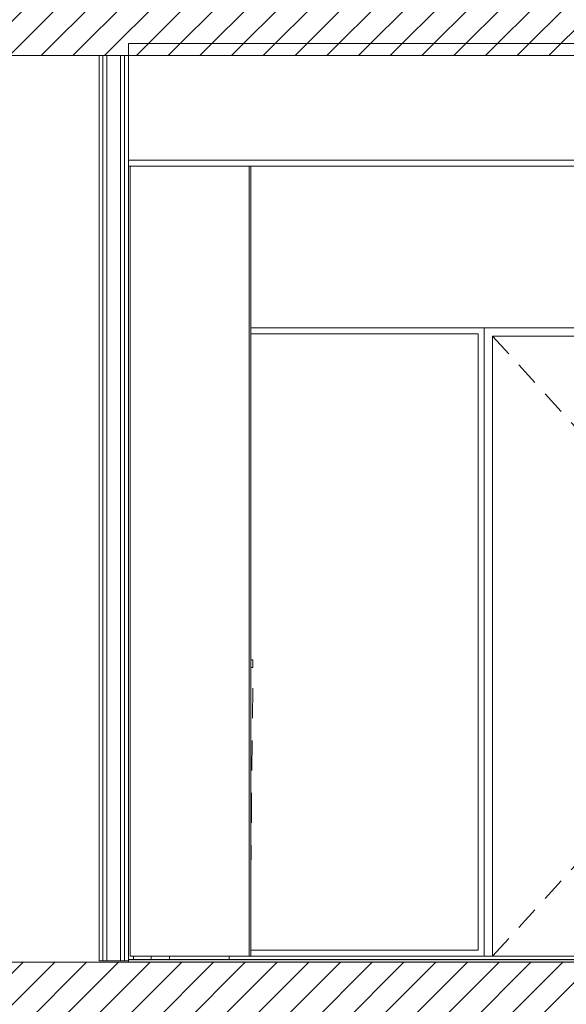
# Model space of a CAD drawing. Header units: millimetres. Extents: x 17009 to 157603, y -19950 to 21829.
# Tile 132 of 208: x 61877 to 63704, y 229 to 3520. Entities that reach past the tile are written whole.
import ezdxf

# ---------------------------------------------------------------- set-up
doc = ezdxf.new("R2010")
doc.units = ezdxf.units.MM
doc.header["$MEASUREMENT"] = 0
doc.linetypes.add('! STR Pointille', pattern=[175, 100, -75])
for name, color, linetype in [('01-STR_Dalles.ARCHI', 7, 'Continuous'), ('01-STR_Poutres_Poteaux.ARCHI', 7, 'Continuous'), ('02-CCO_Montants cloisons démontables.ARCHI', 7, 'Continuous'), ('04-SOE_Cloisons .ARCHI', 7, 'Continuous'), ('04-SOE_Faux Plafond.ARCHI', 7, 'Continuous'), ('04-SOE_Revetement de sol.ARCHI', 7, 'Continuous'), ('05-INF _ COTATIONS.ARCHI', 7, 'Continuous'), ('06-REP _ EQUIP MOBI _ Fluides.ARCHI', 7, 'Continuous'), ('06-REP _ EQUIP MOBI _ hors marché.ARCHI', 7, 'Continuous'), ('Portes Archicad', 7, 'Continuous')]:
    doc.layers.add(name, color=color, linetype=linetype)
doc.styles.add('STYLE_GENERE_1', font='arial.ttf')
doc.dimstyles.new('STYLE_GENERE__1', dxfattribs={"dimtxt": 150, "dimasz": 114, "dimexe": 0.18, "dimexo": 400, "dimgap": 0, "dimtad": 1, "dimlfac": 0.001, "dimzin": 0, "dimdsep": 46, "dimtxsty": 'STYLE_GENERE_1', "dimblk": 'ARROWHEAD_2', "dimblk1": 'ARROWHEAD_2', "dimblk2": 'ARROWHEAD_2', "dimcen": 0.09, "dimclrd": 8, "dimclre": 8, "dimclrt": 8, "dimazin": 0, "dimtfac": 1, "dimtdec": 4, "dimtmove": 0, "dimatfit": 3, "dimfxl": 0, "dimtolj": 1, "dimtzin": 0, "dimarcsym": 0})
pattern_1 = [(45, (0, 0), (-53.03301, 53.03301), [])]

# ---------------------------------------------------------------- blocks, each defined once
blk = doc.blocks.new('Élément de coupe_14_1')
at = {"layer": '01-STR_Dalles.ARCHI', "linetype": 'Continuous', "lineweight": 0, "true_color": 0x000000}
h = blk.add_hatch(dxfattribs=at)
h.set_pattern_fill('Hachure_simple_0001', color=18, style=0, pattern_type=2)
h.set_pattern_definition(pattern_1)
h.paths.add_polyline_path([(30432.5, 3400), (75678.5, 3400), (75678.5, 3440), (77105.1, 3440), (77105.1, 3400), (77255.2, 3400), (77255.2, 3600), (30432.5, 3600)])
at = {"layer": '01-STR_Dalles.ARCHI', "color": 7, "linetype": 'Continuous', "lineweight": 5}
for p, q in [((62142, 3400), (61840, 3400)), ((69577.9, 3400), (62240, 3400))]:
    blk.add_line(p, q, dxfattribs=at)
at = {"layer": '01-STR_Dalles.ARCHI', "color": 7, "linetype": 'Continuous', "lineweight": 5, "flags": 128}
blk.add_lwpolyline([(62240, 3400), (62227, 3400), (62214, 3400), (62168, 3400), (62155, 3400), (62142, 3400)], dxfattribs=at)
blk = doc.blocks.new('Élément de coupe_88_1')
at = {"layer": '06-REP _ EQUIP MOBI _ Fluides.ARCHI', "color": 7, "linetype": 'Continuous', "lineweight": 5}
for p, q in [((62315.8, 378.6), (62315.8, 390)), ((62576.8, 378.6), (62576.8, 390))]:
    blk.add_line(p, q, dxfattribs=at)
blk = doc.blocks.new('Élément de coupe_128_1')
at = {"layer": '04-SOE_Cloisons .ARCHI', "color": 7, "linetype": 'Continuous', "lineweight": 5}
for p, q in [((62142, 3400), (62142, 374.3)), ((62155, 3400), (62155, 374.3)), ((62168, 3400), (62168, 374.3)), ((62214, 3400), (62214, 374.3)), ((62227, 3400), (62227, 374.3)), ((62240, 3030), (62240, 378.6)), ((62240, 378.6), (62240, 374.3)), ((62257.5, 378.6), (62257.5, 390))]:
    blk.add_line(p, q, dxfattribs=at)
at = {"layer": '04-SOE_Cloisons .ARCHI', "color": 7, "linetype": 'Continuous', "lineweight": 5, "flags": 128}
blk.add_lwpolyline([(62240, 374.3), (62227, 374.3), (62214, 374.3), (62168, 374.3), (62155, 374.3), (62142, 374.3)], dxfattribs=at)
blk = doc.blocks.new('Élément de coupe_175_1')
at = {"layer": 'Portes Archicad', "color": 7, "linetype": 'Continuous', "lineweight": 5}
for p, q in [((63429.3, 2490), (63829.3, 2490)), ((63429.3, 2450), (63429.3, 2490)), ((63829.3, 2490), (64429.3, 2490)), ((64429.3, 2490), (64429.3, 2450)), ((63429.3, 390), (63429.3, 2450)), ((64401.3, 2462), (63457.3, 2462)), ((63457.3, 2462), (63457.3, 390)), ((63457.3, 2462), (63511.2, 2402.9)), ((64401.3, 1140), (64401.3, 2462)), ((64429.3, 2450), (64429.3, 1140)), ((63544.8, 2365.9), (63598.7, 2306.8)), ((63632.4, 2269.8), (63686.3, 2210.7)), ((63719.9, 2173.7), (63773.8, 2114.6)), ((63807.5, 2077.6), (63861.4, 2018.5)), ((63895.1, 1981.5), (63948.9, 1922.4)), ((63982.6, 1885.5), (64036.5, 1826.3)), ((64070.2, 1789.4), (64124.1, 1730.2)), ((64157.7, 1693.3), (64211.6, 1634.1)), ((64245.3, 1597.2), (64299.2, 1538)), ((64332.8, 1501.1), (64347.4, 1485.1)), ((64347.4, 1485.1), (64401.3, 1426)), ((64237.5, 1410.8), (64242.2, 1415.4)), ((64242.2, 1415.4), (64248, 1417)), ((64248, 1417), (64334.2, 1417)), ((64334.2, 1417), (64358.9, 1402.7)), ((64339.6, 1413.9), (64351.2, 1417)), ((64351.2, 1417), (64364.7, 1413.4)), ((64351.3, 1417), (64364.8, 1413.4)), ((64376, 1398.3), (64401.3, 1426)), ((64235.9, 1404.5), (64237.5, 1410.8)), ((64237.5, 1398.2), (64235.9, 1404.5)), ((64242.2, 1393.6), (64237.5, 1398.2)), ((64248, 1392), (64242.2, 1393.6)), ((64327.5, 1392), (64248, 1392)), ((64324.2, 1390), (64324.7, 1392)), ((64327.8, 1376.5), (64324.2, 1390)), ((64336.7, 1386.7), (64327.5, 1392)), ((64338.3, 1381.7), (64336.7, 1386.7)), ((64341.4, 1393.1), (64345.1, 1398.1)), ((64341.4, 1386.9), (64341.4, 1393.1)), ((64345.1, 1381.9), (64341.4, 1386.9)), ((64345.1, 1398.1), (64350.9, 1400)), ((64350.9, 1400), (64356.8, 1398.1)), ((64356.8, 1398.1), (64356.8, 1398.1)), ((64356.8, 1398.1), (64360.5, 1393.1)), ((64356.8, 1398.1), (64356.8, 1398.1)), ((64356.8, 1398.1), (64360.5, 1393.1)), ((64360.5, 1386.9), (64356.8, 1381.9)), ((64360.5, 1386.9), (64356.8, 1381.9)), ((64358.3, 1403.1), (64358.7, 1403)), ((64358.7, 1403), (64362.9, 1398.8)), ((64358.9, 1402.7), (64364, 1397.7)), ((64364.3, 1382.8), (64359, 1377.2)), ((64360.5, 1393.1), (64360.5, 1386.9)), ((64360.5, 1393.1), (64360.5, 1386.9)), ((64364.2, 1382.5), (64361.3, 1379.6)), ((64364, 1397.7), (64366.1, 1390.2)), ((64364, 1397.7), (64364.2, 1397.5)), ((64364.2, 1397.5), (64366.2, 1390)), ((64364.2, 1382.7), (64364.2, 1382.5)), ((64366.1, 1390.2), (64364.3, 1382.8)), ((64366.2, 1390), (64364.4, 1383.3)), ((64364.7, 1413.4), (64374.6, 1403.5)), ((64364.8, 1413.4), (64374.6, 1403.5)), ((64374.6, 1403.5), (64378.2, 1390)), ((64374.6, 1403.5), (64378.3, 1390)), ((64378.2, 1390), (64374.6, 1376.5)), ((64378.3, 1390), (64374.6, 1376.5)), ((64337.7, 1366.6), (64327.8, 1376.5)), ((64332.8, 1350.9), (64345.3, 1364.6)), ((64351.2, 1363), (64337.7, 1366.6)), ((64344.1, 1376.5), (64338.3, 1381.7)), ((64351.6, 1374.9), (64344.1, 1376.5)), ((64350.9, 1380), (64345.1, 1381.9)), ((64356.8, 1381.9), (64350.9, 1380)), ((64364.7, 1366.6), (64351.2, 1363)), ((64364.8, 1366.6), (64351.3, 1363)), ((64359, 1377.2), (64351.6, 1374.9)), ((64356.8, 1381.9), (64356.8, 1381.9)), ((64356.8, 1381.9), (64356.8, 1381.9)), ((64358.7, 1377), (64357.2, 1376.6)), ((64374.6, 1376.5), (64364.7, 1366.6)), ((64374.6, 1376.5), (64364.8, 1366.6)), ((64337.7, 1313.4), (64351.2, 1317)), ((64351.2, 1317), (64364.7, 1313.4)), ((64351.3, 1317), (64364.8, 1313.4)), ((64245.3, 1254.8), (64299.2, 1314)), ((64324.2, 1290), (64327.8, 1303.5)), ((64327.8, 1276.5), (64324.2, 1290)), ((64327.8, 1303.5), (64337.7, 1313.4)), ((64343.7, 1299.7), (64344.5, 1301.6)), ((64343.7, 1299.7), (64346.2, 1294.4)), ((64344.5, 1301.6), (64345.8, 1305.1)), ((64345.8, 1305.1), (64351.2, 1307.4)), ((64346.2, 1292.9), (64346.2, 1294.4)), ((64346.2, 1292.9), (64346.2, 1290)), ((64346.2, 1290), (64346.2, 1287.1)), ((64346.2, 1287.1), (64346.2, 1281.3)), ((64351.2, 1307.4), (64351.2, 1307.4)), ((64351.2, 1307.4), (64356.6, 1305.1)), ((64358.7, 1299.7), (64356.2, 1294.4)), ((64356.2, 1294.4), (64356.2, 1292.9)), ((64356.2, 1292.9), (64356.2, 1290)), ((64356.2, 1290), (64356.2, 1287.1)), ((64356.2, 1287.1), (64356.2, 1281.3)), ((64356.6, 1305.1), (64357.9, 1301.6)), ((64357.9, 1301.6), (64358.7, 1299.7)), ((64364.7, 1313.4), (64374.6, 1303.5)), ((64364.8, 1313.4), (64374.6, 1303.5)), ((64374.6, 1303.5), (64378.2, 1290)), ((64374.6, 1303.5), (64378.3, 1290)), ((64378.2, 1290), (64374.6, 1276.5)), ((64378.3, 1290), (64374.6, 1276.5)), ((64337.7, 1266.6), (64327.8, 1276.5)), ((64351.2, 1263), (64337.7, 1266.6)), ((64346.2, 1281.3), (64346.2, 1277.5)), ((64347.7, 1274), (64346.2, 1277.5)), ((64351.2, 1272.5), (64347.7, 1274)), ((64354.7, 1274), (64351.2, 1272.5)), ((64351.2, 1272.5), (64351.2, 1272.5)), ((64364.7, 1266.6), (64351.2, 1263)), ((64364.8, 1266.6), (64351.3, 1263)), ((64356.2, 1277.5), (64354.7, 1274)), ((64356.2, 1281.3), (64356.2, 1277.5)), ((64374.6, 1276.5), (64364.7, 1266.6)), ((64374.6, 1276.5), (64364.8, 1266.6)), ((64157.7, 1158.7), (64211.6, 1217.9)), ((64070.2, 1062.6), (64083.5, 1077.2)), ((63982.6, 966.5), (64036.5, 1025.7)), ((63895.1, 870.5), (63948.9, 929.6)), ((63807.5, 774.4), (63861.4, 833.5)), ((63719.9, 678.3), (63773.8, 737.4)), ((63632.4, 582.2), (63686.3, 641.3)), ((63544.8, 486.1), (63598.7, 545.2)), ((63457.3, 390), (63511.2, 449.1)), ((63457.3, 390), (63429.3, 390)), ((63457.3, 390), (64083.5, 390))]:
    blk.add_line(p, q, dxfattribs=at)
blk = doc.blocks.new('Élément de coupe_349_1')
at = {"layer": '01-STR_Poutres_Poteaux.ARCHI', "color": 7, "linetype": 'Continuous', "lineweight": 5}
for p, q in [((62649.3, 390), (62649.3, 3030)), ((62646.8, 390), (62649.3, 390))]:
    blk.add_line(p, q, dxfattribs=at)
blk = doc.blocks.new('Élément de coupe_390_1')
at = {"layer": '04-SOE_Cloisons .ARCHI', "color": 7, "linetype": 'Continuous', "lineweight": 5}
for p, q in [((62643.4, 3030), (62643.4, 390)), ((62643.4, 390), (62633.4, 390)), ((62643.4, 390), (62646.8, 390))]:
    blk.add_line(p, q, dxfattribs=at)
blk = doc.blocks.new('Élément de coupe_391_1')
at = {"layer": '04-SOE_Cloisons .ARCHI', "color": 7, "linetype": 'Continuous', "lineweight": 5}
for p, q in [((62245.5, 3030), (62245.5, 390)), ((62245.5, 390), (62633.4, 390))]:
    blk.add_line(p, q, dxfattribs=at)
blk = doc.blocks.new('Élément de coupe_469_1')
at = {"layer": '01-STR_Dalles.ARCHI', "linetype": 'Continuous', "lineweight": 0, "true_color": 0x000000}
h = blk.add_hatch(dxfattribs=at)
h.set_pattern_fill('Hachure_simple_0001', color=18, style=0, pattern_type=2)
h.set_pattern_definition(pattern_1)
h.paths.add_polyline_path([(47240, 10), (69697.9, 10), (69697.9, 370), (47240, 370)])
at = {"layer": '01-STR_Dalles.ARCHI', "color": 7, "linetype": 'Continuous', "lineweight": 5}
blk.add_line((62240, 370), (61840, 370), dxfattribs=at)
at = {"layer": '01-STR_Dalles.ARCHI', "color": 7, "linetype": 'Continuous', "lineweight": 5, "flags": 128}
blk.add_lwpolyline([(69697.9, 370), (69597.9, 370), (69577.9, 370), (62240, 370)], dxfattribs=at)
blk = doc.blocks.new('Élément de coupe_489_1')
at = {"layer": '04-SOE_Faux Plafond.ARCHI', "color": 7, "linetype": 'Continuous', "lineweight": 5}
for p, q in [((62240, 3440), (62240, 3400)), ((69577.9, 3440), (62240, 3440)), ((69577.9, 3050), (62240, 3050)), ((66801.6, 3030), (62240, 3030))]:
    blk.add_line(p, q, dxfattribs=at)
at = {"layer": '04-SOE_Faux Plafond.ARCHI', "color": 7, "linetype": 'Continuous', "lineweight": 5, "flags": 128}
blk.add_lwpolyline([(62240, 3400), (62240, 3050), (62240, 3030)], dxfattribs=at)
blk = doc.blocks.new('Élément de coupe_565_1')
at = {"layer": '04-SOE_Revetement de sol.ARCHI', "linetype": 'Continuous', "lineweight": 0, "true_color": 0x3f3f3f}
blk.add_hatch(color=250, dxfattribs=at).paths.add_polyline_path([(62240, 370), (69577.9, 370), (69577.9, 378.6), (62240, 378.6)])
at = {"layer": '04-SOE_Revetement de sol.ARCHI', "color": 7, "linetype": 'Continuous', "lineweight": 5}
for p, q in [((66801.6, 378.6), (62240, 378.6)), ((62240, 374.3), (62240, 370))]:
    blk.add_line(p, q, dxfattribs=at)
blk = doc.blocks.new('Élément de coupe_717_1')
at = {"layer": '02-CCO_Montants cloisons démontables.ARCHI', "color": 7, "linetype": 'Continuous', "lineweight": 5}
blk.add_line((63409.3, 410), (63409.3, 2470), dxfattribs=at)
blk = doc.blocks.new('Élément de coupe_733_1')
at = {"layer": '02-CCO_Montants cloisons démontables.ARCHI', "color": 7, "linetype": 'Continuous', "lineweight": 5}
for p, q in [((62649.3, 2490), (63429.3, 2490)), ((62649.3, 2470), (63409.3, 2470))]:
    blk.add_line(p, q, dxfattribs=at)
blk = doc.blocks.new('Élément de coupe_734_1')
at = {"layer": '02-CCO_Montants cloisons démontables.ARCHI', "color": 7, "linetype": 'Continuous', "lineweight": 5}
for p, q in [((63409.3, 410), (62649.3, 410)), ((63429.3, 390), (62649.3, 390))]:
    blk.add_line(p, q, dxfattribs=at)
blk = doc.blocks.new('Élément de coupe_1089_1')
at = {"layer": '06-REP _ EQUIP MOBI _ hors marché.ARCHI', "color": 252, "linetype": '! STR Pointille', "lineweight": 5}
for p, q in [((62656.1, 1380.6), (62649.3, 1380.6)), ((62649.3, 660.4), (62656.1, 1355.2)), ((62649.3, 1355.2), (62656.1, 1355.2)), ((62656.1, 1355.2), (62656.1, 1380.6))]:
    blk.add_line(p, q, dxfattribs=at)
blk = doc.blocks.new('Élément de coupe_1106_1')
at = {"layer": '04-SOE_Revetement de sol.ARCHI', "color": 7, "linetype": 'Continuous', "lineweight": 5}
blk.add_line((62377.8, 378.6), (62377.8, 390), dxfattribs=at)
blk = doc.blocks.new('*D1250')
at = {"layer": '05-INF _ COTATIONS.ARCHI', "color": 8, "linetype": 'Continuous', "lineweight": 5}
for p, q in [((48987.3, 3030), (48987.3, 3103.4)), ((49062.3, 2986.7), (48912.3, 3073.3)), ((49387.3, 3030), (48874.8, 3030)), ((48987.3, 378.6), (48987.3, 3030)), ((48912.3, 421.9), (49062.3, 335.3)), ((49387.3, 378.6), (48874.8, 378.6)), ((48987.3, 305.2), (48987.3, 378.6))]:
    blk.add_line(p, q, dxfattribs=at)
at = {"layer": '05-INF _ COTATIONS.ARCHI', "color": 8, "lineweight": 5, "insert": (48957.3, 1504.1), "char_height": 150, "attachment_point": 7, "rotation": 90, "style": 'STYLE_GENERE_1'}
blk.add_mtext('\\A1;{\\pql;\\fArial|b0|i0|c0|p0;\\W1.000000;2,65}', dxfattribs=at)
blk = doc.blocks.new('ARROWHEAD_2')
at = {"color": 0, "linetype": 'Continuous', "lineweight": 0}
for p, q in [((-0.378, -0.655), (0.378, 0.655)), ((0, 0), (-1, 0))]:
    blk.add_line(p, q, dxfattribs=at)
blk = doc.blocks.new('*D1253')
at = {"layer": '05-INF _ COTATIONS.ARCHI', "color": 8, "linetype": 'Continuous', "lineweight": 5}
for p, q in [((66142.1, 3030), (66142.1, 3103.4)), ((66217.1, 2986.7), (66067.1, 3073.3)), ((66254.6, 3030), (65742.1, 3030)), ((66142.1, 378.6), (66142.1, 3030)), ((66067.1, 421.9), (66217.1, 335.3)), ((66254.6, 378.6), (65742.1, 378.6)), ((66142.1, 305.2), (66142.1, 378.6))]:
    blk.add_line(p, q, dxfattribs=at)
at = {"layer": '05-INF _ COTATIONS.ARCHI', "color": 8, "lineweight": 5, "insert": (66112.1, 1504.1), "char_height": 150, "attachment_point": 7, "rotation": 90, "style": 'STYLE_GENERE_1'}
blk.add_mtext('\\A1;{\\pql;\\fArial|b0|i0|c0|p0;\\W1.000000;2,65}', dxfattribs=at)

msp = doc.modelspace()

# ---------------------------------------------------------------- block references
at = {"layer": '01-STR_Dalles.ARCHI', "lineweight": 0}
for name in ['Élément de coupe_14_1', 'Élément de coupe_469_1']:
    msp.add_blockref(name, (0, 0), dxfattribs=at)
at = {"layer": '01-STR_Poutres_Poteaux.ARCHI', "lineweight": 0}
msp.add_blockref('Élément de coupe_349_1', (0, 0), dxfattribs=at)
at = {"layer": '02-CCO_Montants cloisons démontables.ARCHI', "lineweight": 0}
for name in ['Élément de coupe_733_1', 'Élément de coupe_717_1', 'Élément de coupe_734_1']:
    msp.add_blockref(name, (0, 0), dxfattribs=at)
at = {"layer": '04-SOE_Cloisons .ARCHI', "lineweight": 0}
for name in ['Élément de coupe_128_1', 'Élément de coupe_391_1', 'Élément de coupe_390_1']:
    msp.add_blockref(name, (0, 0), dxfattribs=at)
at = {"layer": '04-SOE_Faux Plafond.ARCHI', "lineweight": 0}
msp.add_blockref('Élément de coupe_489_1', (0, 0), dxfattribs=at)
at = {"layer": '04-SOE_Revetement de sol.ARCHI', "lineweight": 0}
for name in ['Élément de coupe_565_1', 'Élément de coupe_1106_1']:
    msp.add_blockref(name, (0, 0), dxfattribs=at)
at = {"layer": '06-REP _ EQUIP MOBI _ Fluides.ARCHI', "lineweight": 0}
msp.add_blockref('Élément de coupe_88_1', (0, 0), dxfattribs=at)
at = {"layer": '06-REP _ EQUIP MOBI _ hors marché.ARCHI', "lineweight": 0}
msp.add_blockref('Élément de coupe_1089_1', (0, 0), dxfattribs=at)
at = {"layer": 'Portes Archicad', "lineweight": 0}
msp.add_blockref('Élément de coupe_175_1', (0, 0), dxfattribs=at)

# ---------------------------------------------------------------- dimensions: what is measured, and where the dimension line sits
at = {"layer": '05-INF _ COTATIONS.ARCHI', "color": 8, "linetype": 'Continuous', "lineweight": 5}
for base, picture, middle in [((48987.334, 3030), '*D1250', (48882.334, 1698.297)), ((66142.106, 3030), '*D1253', (66037.106, 1698.297))]:
    dim = msp.add_linear_dim(base=base, p1=(58558.957, 378.6), p2=(62322.559, 3030), angle=90, dimstyle='STYLE_GENERE__1', dxfattribs=at)
    dim.commit()
    dim.dimension.update_dxf_attribs({"geometry": picture, "text_midpoint": middle, "dimtype": 160, "text_rotation": 90})

doc.saveas('drawing.dxf')
